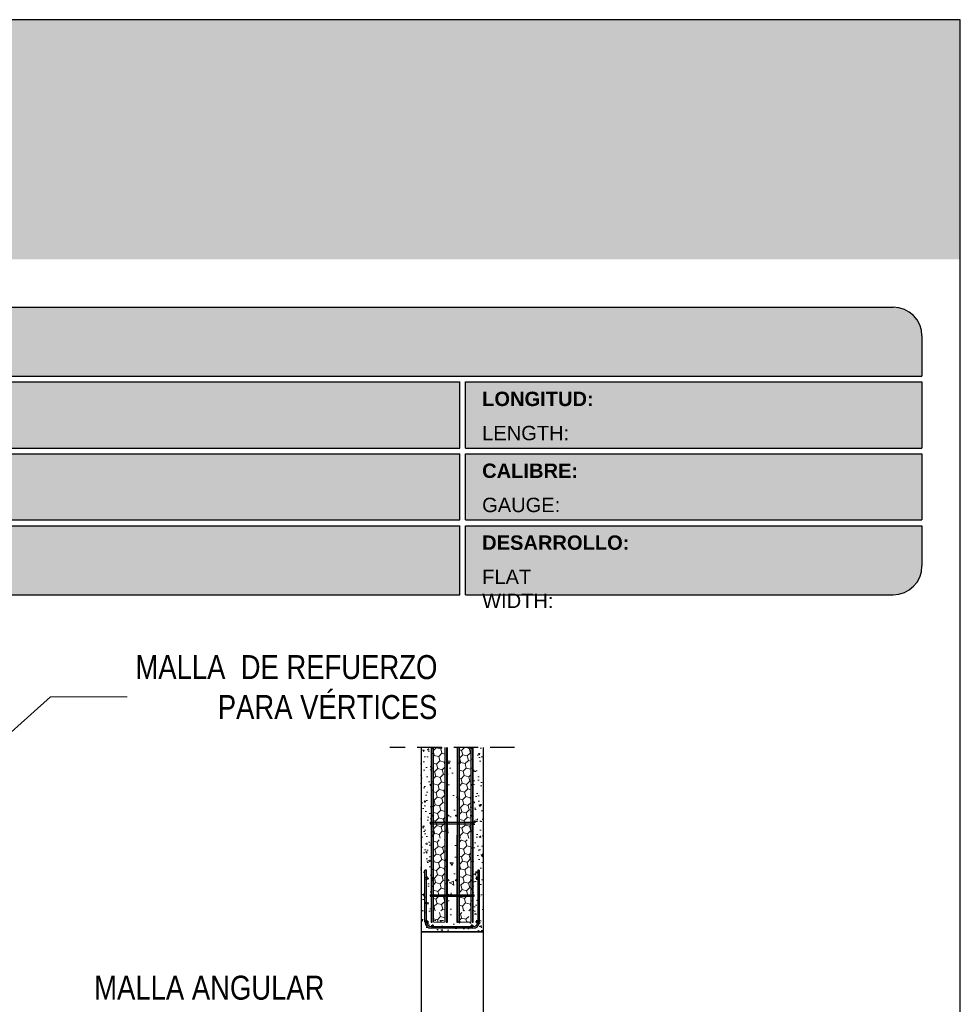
# Model space of a CAD drawing. Header units: millimetres. Extents: x 0 to 30, y 0 to 35.5.
# Tile 4 of 4: x 15.8 to 25.6, y 21.3 to 31.6. Entities that reach past the tile are written whole.
import ezdxf

# ---------------------------------------------------------------- set-up
doc = ezdxf.new("R2010")
doc.units = ezdxf.units.MM
doc.linetypes.add('CONTINUA', pattern=[0])
doc.linetypes.add('DASHED2', pattern=[9.524999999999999, 6.35, -3.175])
for name, color, linetype, lineweight in [('CONSTRUPANEL', 170, 'Continuous', 20), ('hatch', 252, 'Continuous', 0), ('LAMINA ACCESORIOS', 1, 'Continuous', 30), ('TEXTO', 7, 'DASHED2', 0), ('TEXTO CUADRO DATOS', 251, 'Continuous', 0)]:
    doc.layers.add(name, color=color, linetype=linetype, lineweight=lineweight)
doc.styles.add('Erika', font='techl___.ttf', dxfattribs={"height": 0.25})
doc.styles.get("Standard").update_dxf_attribs({"font": 'arial.ttf'})
doc.dimstyles.new('Erika', dxfattribs={"dimtxt": 0.25, "dimasz": 0.8, "dimexe": 0.5, "dimexo": 0.5, "dimgap": 0, "dimtad": 0, "dimlfac": 0.1, "dimzin": 1, "dimdsep": 46, "dimtxsty": 'Erika', "dimblk": 'DOTSMALL', "dimcen": 2.5, "dimse1": 1, "dimse2": 1, "dimclrd": 252, "dimclre": 252, "dimclrt": 256, "dimadec": 0, "dimazin": 0, "dimtfac": 1, "dimtmove": 0, "dimatfit": 3, "dimldrblk": 'DOTSMALL', "dimfxl": 1, "dimlwd": 0, "dimlwe": 0, "dimarcsym": 0})

# ---------------------------------------------------------------- blocks, each defined once
blk = doc.blocks.new('_DotSmall')
at = {"color": 0, "linetype": 'ByBlock', "const_width": 0.5}
blk.add_lwpolyline([(-0.0625, 0, 1), (0.0625, 0, 1)], format="xyb", close=True, dxfattribs=at)
blk = doc.blocks.new('LOGO 1')
h = blk.add_hatch(color=7)
h.set_gradient(color1=(255, 255, 255), color2=(0, 0, 255), rotation=180, tint=1)
h.paths.add_polyline_path([(362.633524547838, 273.3012676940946), (362.633524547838, 270.8012676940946), (384.2235245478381, 270.8012676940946), (384.2235245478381, 273.3012676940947)])
at = {"true_color": 0xffffff}
h = blk.add_hatch(color=7, dxfattribs=at)
edge = h.paths.add_edge_path()
edge.add_arc((364.057378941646, 271.7212676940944), 0.3299999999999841, -89.99999999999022, 9.890754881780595e-12, ccw=False)
edge.add_line((364.0573789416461, 271.3912676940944), (363.3973789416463, 271.3912676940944))
edge.add_arc((363.3973789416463, 271.7212676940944), 0.3299999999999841, 179.9999999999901, 269.9999999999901, ccw=False)
edge.add_line((363.0673789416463, 271.7212676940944), (363.0673789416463, 272.3812676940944))
edge.add_arc((363.3973789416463, 272.3812676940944), 0.3299999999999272, 90, 180, ccw=False)
edge.add_line((363.3973789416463, 272.7112676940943), (364.0573789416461, 272.7112676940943))
edge.add_arc((364.0573789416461, 272.3812676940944), 0.3299999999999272, 0, 90, ccw=False)
edge.add_line((364.387378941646, 272.3812676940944), (364.387378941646, 271.7212676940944))
edge = h.paths.add_edge_path(flags=16)
edge.add_arc((364.0573789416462, 271.7212676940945), 0.2887500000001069, 269.9999999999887, 359.9999999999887, ccw=False)
edge.add_line((364.0573789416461, 271.4325176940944), (363.3973789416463, 271.4325176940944))
edge.add_arc((363.3973789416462, 271.7212676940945), 0.2887500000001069, 180.0000000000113, 270.0000000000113, ccw=False)
edge.add_line((363.1086289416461, 271.7212676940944), (363.1086289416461, 272.3812676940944))
edge.add_arc((363.3973789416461, 272.3812676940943), 0.28875000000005, 89.99999999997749, 179.9999999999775, ccw=False)
edge.add_line((363.3973789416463, 272.6700176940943), (364.0573789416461, 272.6700176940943))
edge.add_arc((364.0573789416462, 272.3812676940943), 0.28875000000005, 2.262368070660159e-11, 90.00000000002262, ccw=False)
edge.add_line((364.3461289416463, 272.3812676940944), (364.3461289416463, 271.7212676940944))
for color, points in [(30, [(364.0980555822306, 272.0718926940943), (364.3048789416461, 272.0718926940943), (364.3048789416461, 272.3812676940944, 0.4142135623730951), (364.0573789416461, 272.6287676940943), (363.3973789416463, 272.6287676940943, 0.4142135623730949), (363.1498789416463, 272.3812676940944), (363.1498789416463, 272.0718926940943), (363.3567023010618, 272.0718926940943, -0.9459053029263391)]), (170, [(364.3048789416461, 271.7212676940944), (364.3048789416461, 272.0306426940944), (364.0980555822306, 272.0306426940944, -0.9459053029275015), (363.3567023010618, 272.0306426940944), (363.1498789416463, 272.0306426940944), (363.1498789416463, 271.7212676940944, 0.4142135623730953), (363.3973789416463, 271.4737676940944), (364.057378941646, 271.4737676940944, 0.4142135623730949)])]:
    blk.add_hatch(color=color).paths.add_polyline_path(points)
h = blk.add_hatch(color=7, dxfattribs=at)
h.paths.add_polyline_path([(363.3561289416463, 272.0512676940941, 1), (364.0986289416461, 272.0512676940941, 1)])
h.paths.add_polyline_path([(364.0602079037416, 272.0512676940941, -1), (363.3945499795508, 272.0512676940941, -1)], flags=16)
h = blk.add_hatch(color=252)
h.set_gradient(color1=(132, 132, 132), rotation=70.00000000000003, tint=1, name='SPHERICAL')
h.paths.add_polyline_path([(364.0602079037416, 272.0512676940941, 1), (363.3945499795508, 272.0512676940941, 1)])
blk.add_hatch(color=7, dxfattribs=at).paths.add_polyline_path([(364.8420585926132, 272.4104305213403), (365.4501879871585, 272.4104305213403), (365.4501879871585, 272.2247109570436), (365.119665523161, 272.2247109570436), (365.119665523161, 272.1719110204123), (365.4501879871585, 272.1719110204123), (365.4501879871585, 272.00471122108), (365.119665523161, 272.00471122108), (365.119665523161, 271.8609844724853), (364.8420585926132, 271.8609844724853)])
h = blk.add_hatch(color=7, dxfattribs=at)
h.paths.add_polyline_path([(365.620750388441, 272.4104305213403), (365.4485062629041, 271.8609844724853), (365.7332546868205, 271.8609844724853), (365.7479187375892, 271.934277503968), (365.9266795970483, 271.934277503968), (365.9413436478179, 271.8609844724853), (366.2260920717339, 271.8609844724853), (366.0538479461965, 272.4104305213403)])
h.paths.add_polyline_path([(365.837299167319, 272.2366800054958), (365.8906148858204, 272.0814774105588), (365.7839834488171, 272.0814774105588)], flags=16)
h = blk.add_hatch(color=7, dxfattribs=at)
h.paths.add_polyline_path([(366.9358659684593, 272.4104305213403), (366.6709453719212, 272.4104305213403), (366.6709453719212, 272.1991139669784), (366.5221127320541, 272.4104305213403), (366.2395855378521, 272.4104305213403), (366.2395855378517, 271.8609844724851), (366.5045061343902, 271.8609844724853), (366.5045061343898, 272.1071001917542), (366.6947223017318, 271.8609844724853), (366.9358659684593, 271.8609844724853)])
h.paths.add_polyline_path([(367.4970415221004, 272.4140725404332, 0.09403921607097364), (367.2339520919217, 272.4140725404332, 0.3497782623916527), (367.0006865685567, 272.2074327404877, 0.09737279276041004), (367.0006865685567, 272.0639822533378, 0.3497782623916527), (367.2339520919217, 271.8573424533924, 0.09403921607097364), (367.4970415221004, 271.8573424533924, 0.3497782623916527), (367.7303070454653, 272.0639822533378, 0.09737279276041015), (367.7303070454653, 272.2074327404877, 0.3497782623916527)])
h.paths.add_polyline_path([(367.2999959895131, 272.2148320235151, -0.3799377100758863), (367.4309976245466, 272.2148320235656, -0.158874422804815), (367.4503779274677, 272.1817168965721, -0.1263576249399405), (367.44577155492, 272.0572845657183, -0.2142742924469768), (367.4126854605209, 272.0188340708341, -0.2226123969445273), (367.318308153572, 272.0188340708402, -0.2142742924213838), (367.2852220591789, 272.0572845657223, -0.1263576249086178), (367.2806156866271, 272.1817168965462, -0.1588744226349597)], flags=16)
h.paths.add_polyline_path([(368.0775589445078, 272.2601931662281), (368.1276424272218, 272.2601931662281, -0.05869489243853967), (368.3904870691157, 272.2278050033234), (368.3904870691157, 272.3881713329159, 0.06395994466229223), (368.1046346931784, 272.4264429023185, 0.04691611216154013), (367.9730899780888, 272.4140725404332, 0.2229690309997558), (367.7857619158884, 272.3139728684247, 0.1654172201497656), (367.7667124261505, 272.182419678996, 0.1952229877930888), (367.8161538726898, 272.1004656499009, 0.07724634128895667), (367.887655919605, 272.0635888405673, 0.08066867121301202), (367.9607834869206, 272.0517133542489), (368.0895714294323, 272.0517133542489, -1), (368.0895714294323, 272.0112218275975), (368.0394879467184, 272.0112218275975, -0.05869489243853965), (367.7766433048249, 272.0436099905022), (367.7766433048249, 271.8832436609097, 0.0639599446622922), (368.0624956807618, 271.8449720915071, 0.04691611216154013), (368.1940403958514, 271.8573424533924, 0.2229690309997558), (368.3813684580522, 271.9574421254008, 0.2091142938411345), (368.391184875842, 272.1225548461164, 0.1301021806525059), (368.3636451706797, 272.1610969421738, 0.09267767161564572), (368.2794744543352, 272.2078261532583, 0.08066867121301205), (368.2063468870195, 272.2197016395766), (368.0775589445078, 272.2197016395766, -1)])
h.paths.add_polyline_path([(369.0017330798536, 272.4104305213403), (368.5686355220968, 272.4104305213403), (368.3963913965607, 271.8609844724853), (368.6811398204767, 271.8609844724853), (368.6958038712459, 271.934277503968), (368.8745647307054, 271.934277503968), (368.8892287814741, 271.8609844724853), (369.1739772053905, 271.8609844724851)])
h.paths.add_polyline_path([(368.7851843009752, 272.2366800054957), (368.8385000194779, 272.0814774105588), (368.7318685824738, 272.0814774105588)], flags=16)
at = {"color": 7, "true_color": 0xffffff}
for points in [[(364.387378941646, 271.7212676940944, -0.414213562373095), (364.0573789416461, 271.3912676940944), (363.3973789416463, 271.3912676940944, -0.414213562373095), (363.0673789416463, 271.7212676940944), (363.0673789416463, 272.3812676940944, -0.414213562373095), (363.3973789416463, 272.7112676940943), (364.0573789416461, 272.7112676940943, -0.4142135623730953), (364.387378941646, 272.3812676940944)], [(364.3461289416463, 271.7212676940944, -0.4142135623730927), (364.0573789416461, 271.4325176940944), (363.3973789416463, 271.4325176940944, -0.4142135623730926), (363.1086289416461, 271.7212676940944), (363.1086289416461, 272.3812676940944, -0.414213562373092), (363.3973789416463, 272.6700176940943), (364.0573789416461, 272.6700176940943, -0.4142135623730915), (364.3461289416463, 272.3812676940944)], [(367.7303070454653, 272.2074327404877, 0.3497782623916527), (367.4970415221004, 272.4140725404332, 0.09403921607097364), (367.2339520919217, 272.4140725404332, 0.3497782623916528), (367.0006865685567, 272.2074327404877, 0.09737279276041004), (367.0006865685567, 272.0639822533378, 0.3497782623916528), (367.2339520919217, 271.8573424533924, 0.09403921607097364), (367.4970415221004, 271.8573424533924, 0.3497782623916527), (367.7303070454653, 272.0639822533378, 0.09737279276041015)], [(368.3637508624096, 272.1610094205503, 0.09280978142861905), (368.2794744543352, 272.2078261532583, 0.08066867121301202), (368.2063468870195, 272.2197016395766), (368.0775589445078, 272.2197016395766, -0.9999999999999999), (368.0775589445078, 272.2601931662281), (368.1276424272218, 272.2601931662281, -0.05869489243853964), (368.3904870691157, 272.2278050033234), (368.3904870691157, 272.3881713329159, 0.06395994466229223), (368.1046346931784, 272.4264429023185, 0.04691611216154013), (367.9730899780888, 272.4140725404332, 0.2229690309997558), (367.7857619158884, 272.3139728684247, 0.1654172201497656), (367.7667124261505, 272.182419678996, 0.1952229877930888), (367.8161538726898, 272.1004656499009, 0.07724634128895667), (367.887655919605, 272.0635888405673, 0.08066867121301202), (367.9607834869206, 272.0517133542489), (368.0895714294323, 272.0517133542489, -0.9999999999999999), (368.0895714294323, 272.0112218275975), (368.0394879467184, 272.0112218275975, -0.05869489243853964), (367.7766433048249, 272.0436099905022), (367.7766433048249, 271.8832436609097, 0.06395994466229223), (368.0624956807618, 271.8449720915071, 0.04691611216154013), (368.1940403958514, 271.8573424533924, 0.2229690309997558), (368.3813684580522, 271.9574421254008, 0.2091142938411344), (368.391184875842, 272.1225548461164, 0.1341802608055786)], [(367.2852220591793, 272.0572845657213, 0.2142742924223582), (367.318308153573, 272.0188340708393, 0.2226123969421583), (367.4126854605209, 272.0188340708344, 0.2142742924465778), (367.44577155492, 272.0572845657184, 0.1263576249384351), (367.4503779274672, 272.1817168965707, 0.1588744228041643), (367.4309976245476, 272.2148320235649, 0.379937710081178), (367.2999959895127, 272.2148320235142, 0.1588744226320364), (367.2806156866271, 272.1817168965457, 0.1263576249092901)]]:
    blk.add_lwpolyline(points, format="xyb", close=True, dxfattribs=at)
at = {"color": 30}
blk.add_lwpolyline([(364.3048789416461, 272.0718926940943), (364.3048789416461, 272.3812676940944, 0.414213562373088), (364.0573789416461, 272.6287676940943), (363.3973789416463, 272.6287676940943, 0.4142135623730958), (363.1498789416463, 272.3812676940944), (363.1498789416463, 272.0718926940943), (363.3567023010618, 272.0718926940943, -0.9459053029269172), (364.0980555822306, 272.0718926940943)], format="xyb", close=True, dxfattribs=at)
at = {"color": 7, "true_color": 0xffffff}
for points in [[(364.8420585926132, 272.4104305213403), (365.4501879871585, 272.4104305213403), (365.4501879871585, 272.2247109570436), (365.119665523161, 272.2247109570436), (365.119665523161, 272.1719110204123), (365.4501879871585, 272.1719110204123), (365.4501879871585, 272.00471122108), (365.119665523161, 272.00471122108), (365.119665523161, 271.8609844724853), (364.8420585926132, 271.8609844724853)], [(365.7332546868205, 271.8609844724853), (365.4485062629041, 271.8609844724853), (365.620750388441, 272.4104305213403), (366.0538479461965, 272.4104305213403), (366.2260920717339, 271.8609844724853), (365.9413436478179, 271.8609844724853), (365.9266795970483, 271.934277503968), (365.7479187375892, 271.934277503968)], [(366.5045061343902, 272.1071001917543), (366.5045061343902, 271.8609844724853), (366.2395855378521, 271.8609844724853), (366.2395855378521, 272.4104305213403), (366.5221127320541, 272.4104305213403), (366.6709453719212, 272.1991139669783), (366.6709453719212, 272.4104305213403), (366.9358659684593, 272.4104305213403), (366.9358659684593, 271.8609844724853), (366.6947223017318, 271.8609844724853)], [(368.8745647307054, 271.934277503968), (368.8892287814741, 271.8609844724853), (369.1739772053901, 271.8609844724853), (369.0017330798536, 272.4104305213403), (368.5686355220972, 272.4104305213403), (368.3963913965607, 271.8609844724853), (368.6811398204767, 271.8609844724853), (368.6958038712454, 271.934277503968)], [(365.7839834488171, 272.0814774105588), (365.837299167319, 272.2366800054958), (365.8906148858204, 272.0814774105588)], [(368.8385000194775, 272.0814774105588), (368.7851843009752, 272.2366800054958), (368.7318685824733, 272.0814774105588)]]:
    blk.add_lwpolyline(points, close=True, dxfattribs=at)
at = {"color": 170}
blk.add_lwpolyline([(363.3567023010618, 272.0306426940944, 0.9459053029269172), (364.0980555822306, 272.0306426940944), (364.3048789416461, 272.0306426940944), (364.3048789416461, 271.7212676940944, -0.4142135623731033), (364.0573789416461, 271.4737676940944), (363.3973789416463, 271.4737676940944, -0.414213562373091), (363.1498789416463, 271.7212676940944), (363.1498789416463, 272.0306426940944)], format="xyb", close=True, dxfattribs=at)
at = {"color": 7, "true_color": 0xffffff}
for radius in [0.3712499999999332, 0.332828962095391]:
    blk.add_circle((363.7273789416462, 272.0512676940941), radius, dxfattribs=at)
at = {"color": 254, "insert": (366.4315877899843, 271.623287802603), "char_height": 0.22, "width": 5.448476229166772, "attachment_point": 1}
blk.add_mtext('{\\fBookman Old Style|b1|i1|c0|p18;\\C255;\\c16777215;Aisla. Protege. Ahorra}', dxfattribs=at)

msp = doc.modelspace()

# ---------------------------------------------------------------- hatches: boundary and pattern name
at = {"true_color": 0xb3b3b3}
msp.add_hatch(color=253, dxfattribs=at).paths.add_polyline_path([(25.18824265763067, 27.87273195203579), (25.18824265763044, 28.29273195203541, 0.4142135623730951), (24.88824265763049, 28.59273195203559), (4.698242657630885, 28.59273195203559, 0.4142135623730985), (4.398242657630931, 28.29273195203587), (4.398242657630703, 27.87273195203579)])
h = msp.add_hatch(color=253, dxfattribs=at)
h.paths.add_polyline_path([(4.398242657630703, 27.81273195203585), (4.398242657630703, 27.12273195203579), (20.36773413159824, 27.12273195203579), (20.3677341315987, 27.81273195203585)])
h.paths.add_polyline_path([(20.36773413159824, 26.37273195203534), (20.36773413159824, 27.06273195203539), (4.398242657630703, 27.06273195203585), (4.398242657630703, 26.37273195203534)])
h.paths.add_polyline_path([(20.3677341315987, 25.59273195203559), (20.36773413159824, 26.31273195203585), (4.398242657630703, 26.31273195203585), (4.398242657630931, 25.89273195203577, 0.4142135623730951), (4.698242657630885, 25.59273195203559)])
h.paths.add_polyline_path([(20.42773413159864, 26.31273195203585), (20.42773413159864, 25.59273195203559), (24.88824265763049, 25.59273195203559, 0.4142135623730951), (25.18824265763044, 25.89273195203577), (25.18824265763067, 26.31273195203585)])
h.paths.add_polyline_path([(20.42773413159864, 27.06273195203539), (20.42773413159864, 26.37273195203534), (25.18824265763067, 26.37273195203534), (25.18824265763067, 27.06273195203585)])
h.paths.add_polyline_path([(20.42773413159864, 27.81273195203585), (20.42773413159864, 27.12273195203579), (25.18824265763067, 27.12273195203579), (25.18824265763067, 27.81273195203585)])
at = {"layer": 'hatch'}
h = msp.add_hatch(dxfattribs=at)
h.set_pattern_fill('AR-CONC', color=256, scale=0.001, angle=105)
h.set_pattern_definition([(155, (-1821.502134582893, -2352.924222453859), (-0.0317568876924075, 0.1801022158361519), [0.01905, -0.20955]), (99.99999999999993, (-1821.502134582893, -2352.924222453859), (-0.1754250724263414, -0.08349168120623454), [0.01524, -0.16764058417]), (205.4514447, (-1821.504780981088, -2352.9092139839), (-0.20718195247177, 0.09661053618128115), [0.0161900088, -0.1780902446]), (151.1842, (-1821.551203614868, -2352.93737046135), (-0.02955064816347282, 0.2727236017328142), [0.028575, -0.314325]), (201.63555761, (-1821.553666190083, -2352.914643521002), (-0.300439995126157, 0.1652761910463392), [0.02428502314, -0.26713560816]), (96.18415116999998, (-1821.551203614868, -2352.93737046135), (-0.3004399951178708, 0.1652761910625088), [0.02285996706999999, -0.2514597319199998]), (126, (-1821.54551036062, -2352.909548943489), (0.05953990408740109, 0.172916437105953), [0.01904999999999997, -0.2095499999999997]), (71.00000000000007, (-1821.54551036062, -2352.909548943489), (-0.1939074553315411, 0.01202482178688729), [0.01524, -0.16764]), (176.451445, (-1821.540548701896, -2352.89513924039), (-0.1343675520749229, 0.1849412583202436), [0.0161900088, -0.1780899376]), (142.5, (-1821.502134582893, -2352.924222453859), (-0.08247328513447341, -0.01890109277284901), [0, -0.165608, 0, -0.17018, 0, -0.168275]), (112.5, (-1821.502134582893, -2352.924222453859), (-0.114061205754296, 0.03861419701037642), [0, -0.09702799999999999, 0, -0.161798, 0, -0.06413500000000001]), (72.50000000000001, (-1821.48747455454, -2352.978934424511), (-0.0295598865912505, 0.1324531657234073), [0, -0.0635, 0, -0.19812, 0, -0.26289]), (62.50000000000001, (-1821.480900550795, -2353.003468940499), (-0.06289875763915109, 0.1365009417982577), [0, -0.08254999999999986, 0, -0.1315719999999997, 0, -0.1866899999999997])])
h.paths.add_polyline_path([(20.6111665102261, 23.99771000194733), (20.48149972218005, 23.99771000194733), (20.48149972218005, 22.19523279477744), (20.09276651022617, 22.19523279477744), (20.09276651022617, 23.99771000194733), (19.96316651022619, 23.99771000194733), (19.96316651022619, 22.07619940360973), (20.6111665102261, 22.07619940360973)])
h = msp.add_hatch(dxfattribs=at)
h.set_pattern_fill('HONEY', color=256, scale=0.015, angle=105, style=0)
h.set_pattern_definition([(105, (-20.72444317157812, -0.9263445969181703), (-0.05832846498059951, 0.05832847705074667), [0.047625, -0.09525]), (225, (-20.72444317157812, -0.9263445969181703), (-0.02134971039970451, -0.0796781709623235), [0.047625, -0.09525]), (165, (-20.72444317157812, -0.9263445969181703), (-0.07967817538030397, -0.02134969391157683), [-0.09525, 0.047625])])
h.paths.add_polyline_path([(20.21152856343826, 22.1762014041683), (20.21153235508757, 22.27853051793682), (20.09270591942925, 22.27853149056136), (20.09269590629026, 22.17620228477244)])
h.paths.add_polyline_path([(20.36266567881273, 22.27852928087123), (20.36266947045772, 22.17620028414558), (20.48149279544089, 22.17619940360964), (20.48149953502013, 22.19018171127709), (20.44470004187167, 22.27852860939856)])
h.paths.add_polyline_path([(20.36265989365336, 22.43465927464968), (20.36266510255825, 22.29408123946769), (20.43822210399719, 22.29408060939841)])
h.paths.add_polyline_path([(20.21153293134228, 22.29408249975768), (20.21154855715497, 22.71579226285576), (20.09272720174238, 22.93685180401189), (20.09270338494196, 22.29408349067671)])
h.paths.add_polyline_path([(20.36263763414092, 23.03539948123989), (20.36265989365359, 22.43465927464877), (20.43822210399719, 22.29408060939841), (20.48150338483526, 22.29408060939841), (20.48153085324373, 23.03539860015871)])
h.paths.add_polyline_path([(20.21154855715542, 22.71579226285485), (20.21156039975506, 23.03540060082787), (20.09273085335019, 23.03540148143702), (20.09272720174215, 22.93685180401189)])
h.paths.add_polyline_path([(20.36260197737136, 23.99770512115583), (20.36263705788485, 23.05095148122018), (20.48153142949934, 23.05095060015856), (20.48156028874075, 23.99770423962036)])
h.paths.add_polyline_path([(20.21156097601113, 23.05095260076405), (20.21159605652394, 23.99770624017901), (20.09276339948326, 23.99770712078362), (20.09273454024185, 23.05095348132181)])
h = msp.add_hatch(dxfattribs=at)
h.set_pattern_fill('AR-CONC', color=256, scale=0.002, angle=105)
h.set_pattern_definition([(155, (-1812.003586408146, -2356.2869281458), (-0.063513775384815, 0.3602044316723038), [0.0381, -0.4191]), (99.99999999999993, (-1812.003586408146, -2356.2869281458), (-0.3508501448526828, -0.1669833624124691), [0.03048, -0.33528116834]), (205.4514447, (-1812.008879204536, -2356.256911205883), (-0.4143639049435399, 0.1932210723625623), [0.03238001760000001, -0.3561804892]), (151.1842, (-1812.101724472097, -2356.313224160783), (-0.05910129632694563, 0.5454472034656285), [0.05715, -0.62865]), (201.63555761, (-1812.106649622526, -2356.267770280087), (-0.600879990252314, 0.3305523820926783), [0.04857004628, -0.53427121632]), (96.18415116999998, (-1812.101724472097, -2356.313224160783), (-0.6008799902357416, 0.3305523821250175), [0.04571993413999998, -0.5029194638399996]), (126, (-1812.0903379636, -2356.257581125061), (0.1190798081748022, 0.3458328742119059), [0.0380999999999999, -0.4190999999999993]), (71.00000000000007, (-1812.0903379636, -2356.257581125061), (-0.3878149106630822, 0.02404964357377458), [0.03048, -0.33528]), (176.451445, (-1812.080414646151, -2356.228761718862), (-0.2687351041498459, 0.3698825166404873), [0.03238001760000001, -0.3561798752]), (142.5, (-1812.003586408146, -2356.2869281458), (-0.1649465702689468, -0.03780218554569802), [0, -0.331216, 0, -0.34036, 0, -0.33655]), (112.5, (-1812.003586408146, -2356.2869281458), (-0.2281224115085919, 0.07722839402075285), [0, -0.194056, 0, -0.323596, 0, -0.12827]), (72.50000000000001, (-1811.97426635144, -2356.396352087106), (-0.05911977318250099, 0.2649063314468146), [0, -0.127, 0, -0.39624, 0, -0.52578]), (62.50000000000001, (-1811.961118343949, -2356.445421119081), (-0.1257975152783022, 0.2730018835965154), [0, -0.1650999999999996, 0, -0.2631439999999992, 0, -0.3733799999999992])])
h.paths.add_polyline_path([(20.36262184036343, 23.46164227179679, 0.0308226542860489), (20.21157630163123, 23.46456077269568), (20.21152856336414, 22.17619940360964), (20.36266947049, 22.17619940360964)])
h.paths.add_polyline_path([(20.21157630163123, 23.46456077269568, -0.0308226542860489), (20.36262184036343, 23.46164227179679), (20.36260197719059, 23.99771000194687), (20.21159605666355, 23.99771000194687)])

# ---------------------------------------------------------------- linework, layer by layer
at = {"color": 253, "true_color": 0xb3b3b3}
for p, q in [((4.698242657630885, 28.59273195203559), (24.88824265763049, 28.59273195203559)), ((25.18824265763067, 28.29273195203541), (25.18824265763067, 27.87273195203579)), ((4.398242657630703, 27.87273195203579), (25.18824265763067, 27.87273195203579)), ((4.398242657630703, 27.81273195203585), (20.36773413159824, 27.81273195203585)), ((20.36773413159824, 27.12273195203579), (20.3677341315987, 27.81273195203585)), ((20.42773413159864, 27.81273195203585), (25.18824265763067, 27.81273195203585)), ((20.42773413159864, 27.12273195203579), (20.42773413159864, 27.81273195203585)), ((25.18824265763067, 27.81273195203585), (25.18824265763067, 27.12273195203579)), ((4.398242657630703, 27.12273195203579), (20.36773413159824, 27.12273195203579)), ((20.42773413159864, 27.12273195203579), (25.18824265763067, 27.12273195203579)), ((4.398242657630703, 27.06273195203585), (20.36773413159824, 27.06273195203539)), ((20.36773413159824, 26.37273195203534), (20.36773413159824, 27.06273195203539)), ((20.42773413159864, 27.06273195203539), (25.18824265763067, 27.06273195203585)), ((20.42773413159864, 26.37273195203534), (20.42773413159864, 27.06273195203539)), ((25.18824265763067, 27.06273195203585), (25.18824265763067, 26.37273195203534)), ((4.398242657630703, 26.37273195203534), (20.36773413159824, 26.37273195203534)), ((4.398242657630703, 26.31273195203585), (20.3677341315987, 26.31273195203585)), ((20.3677341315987, 25.59273195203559), (20.36773413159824, 26.31273195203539)), ((20.42773413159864, 26.37273195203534), (25.18824265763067, 26.37273195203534)), ((20.42773413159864, 26.31273195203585), (25.18824265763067, 26.31273195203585)), ((20.42773413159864, 25.59273195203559), (20.42773413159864, 26.31273195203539)), ((25.18824265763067, 26.31273195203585), (25.18824265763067, 25.89273195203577)), ((4.698242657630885, 25.59273195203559), (20.36773413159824, 25.59273195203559)), ((20.42773413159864, 25.59273195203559), (24.88824265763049, 25.59273195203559))]:
    msp.add_line(p, q, dxfattribs=at)
at = {"linetype": 'DASHED2', "ltscale": 0.04}
msp.add_line((20.93885169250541, 23.99771000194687), (19.63548132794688, 23.99771000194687), dxfattribs=at)
at = {"linetype": 'CONTINUA'}
for p, q in [((19.96316651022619, 23.99771000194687), (19.96316651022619, 11.29182459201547)), ((20.6111665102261, 23.99771000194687), (20.6111665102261, 11.29182459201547)), ((19.96316651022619, 22.07619940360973), (20.61109901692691, 22.07619940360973)), ((19.96316651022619, 22.07619940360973), (20.61109901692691, 22.07619940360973)), ((20.61116651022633, 22.07619940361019), (19.96316651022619, 22.07619940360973))]:
    msp.add_line(p, q, dxfattribs=at)
at = {"color": 254, "true_color": 0xe3e3e3}
msp.add_lwpolyline([(3.998242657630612, 3.652731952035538), (25.58824265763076, 3.652731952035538), (25.58824265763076, 31.59273195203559), (3.998242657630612, 31.59273195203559)], close=True, dxfattribs=at)
at = {"color": 253, "true_color": 0xb3b3b3}
for centre, start, end in [((24.88824265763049, 28.29273195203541), 0, 90), ((24.88824265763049, 25.89273195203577), 270, 0)]:
    msp.add_arc(centre, 0.3, start, end, dxfattribs=at)
at = {"layer": 'CONSTRUPANEL', "linetype": 'CONTINUA'}
for p, q in [((20.09276651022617, 23.99771000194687), (20.09269901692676, 22.17619940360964)), ((20.21159605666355, 23.99771000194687), (20.21152856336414, 22.17619940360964)), ((20.36260197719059, 23.99771000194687), (20.36266947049, 22.17619940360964)), ((20.48156651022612, 23.99771000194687), (20.48149901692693, 22.17619940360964)), ((20.09269901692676, 22.17619940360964), (20.21152856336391, 22.17619940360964)), ((20.36266947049, 22.17619940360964), (20.48149901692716, 22.17619940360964))]:
    msp.add_line(p, q, dxfattribs=at)
at = {"layer": 'CONSTRUPANEL'}
msp.add_line((20.35378633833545, 22.17619940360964), (20.36266947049, 22.17619940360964), dxfattribs=at)
at = {"layer": 'LAMINA ACCESORIOS', "linetype": 'CONTINUA'}
for p, q in [((20.05647851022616, 23.21885619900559), (20.05647851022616, 23.20330419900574)), ((20.05647851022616, 23.21885619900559), (20.06684651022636, 23.21885619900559)), ((20.07980651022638, 23.21885619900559), (20.49452651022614, 23.21885619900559)), ((20.50748651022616, 23.21885619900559), (20.51785451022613, 23.21885619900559)), ((20.51785451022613, 23.20330419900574), (20.51785451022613, 23.21885619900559)), ((20.05647851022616, 23.20330419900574), (20.06684651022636, 23.20330419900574)), ((20.07980651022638, 23.20330419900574), (20.49452651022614, 23.20330419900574)), ((20.50748651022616, 23.20330419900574), (20.51785451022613, 23.20330419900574)), ((20.05647851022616, 22.46198620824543), (20.06684651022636, 22.46198620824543)), ((20.05647851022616, 22.46198620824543), (20.05647851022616, 22.44643420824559)), ((20.05647851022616, 22.44643420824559), (20.06684651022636, 22.44643420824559)), ((20.07980651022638, 22.46198620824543), (20.49452651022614, 22.46198620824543)), ((20.07980651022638, 22.44643420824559), (20.49452651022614, 22.44643420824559)), ((20.50748651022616, 22.46198620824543), (20.51785451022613, 22.46198620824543)), ((20.50748651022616, 22.44643420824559), (20.51785451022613, 22.44643420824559)), ((20.51785451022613, 22.44643420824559), (20.51785451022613, 22.46198620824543)), ((20.06677901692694, 22.17619940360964), (20.07973901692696, 22.17619940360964)), ((20.22614434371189, 22.17619940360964), (20.23910434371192, 22.17619940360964)), ((20.33782867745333, 22.17619940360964), (20.35078867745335, 22.17619940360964)), ((20.49445901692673, 22.17619940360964), (20.50741901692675, 22.17619940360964)), ((20.49445901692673, 22.17619940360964), (20.50741901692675, 22.17619940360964))]:
    msp.add_line(p, q, dxfattribs=at)
at = {"layer": 'LAMINA ACCESORIOS'}
for p, q in [((20.0039042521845, 22.17873848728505), (20.0039042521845, 22.71818736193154)), ((20.0201042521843, 22.71818736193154), (20.00390425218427, 22.71818736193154)), ((20.02010425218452, 22.17873848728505), (20.02010425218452, 22.71818736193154)), ((20.5542287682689, 22.71818736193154), (20.55422876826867, 22.17873848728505)), ((20.57042876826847, 22.71818736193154), (20.55422876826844, 22.71818736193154)), ((20.5704287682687, 22.71818736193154), (20.5704287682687, 22.17873848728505)), ((20.01362425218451, 22.63331927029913), (20.04278425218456, 22.63331927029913)), ((20.02820425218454, 22.6187392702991), (20.02820425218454, 22.65113927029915)), ((20.56070876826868, 22.63331927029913), (20.53154876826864, 22.63331927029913)), ((20.54612876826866, 22.6187392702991), (20.54612876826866, 22.65113927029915)), ((20.02820425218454, 22.19361892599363), (20.02820425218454, 22.16121892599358)), ((20.54612876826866, 22.16445892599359), (20.54612876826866, 22.19685892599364)), ((20.01362425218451, 22.17903892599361), (20.04278425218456, 22.17903892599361)), ((20.09626472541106, 22.13683848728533), (20.06710472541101, 22.13683848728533)), ((20.50422876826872, 22.12873848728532), (20.07010425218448, 22.12873848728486)), ((20.50422876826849, 22.11253848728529), (20.07010425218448, 22.11253848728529)), ((20.08168472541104, 22.1514184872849), (20.08168472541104, 22.1190184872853)), ((20.49264829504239, 22.1514184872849), (20.49264829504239, 22.1190184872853)), ((20.56070876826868, 22.17903892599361), (20.53154876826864, 22.17903892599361))]:
    msp.add_line(p, q, dxfattribs=at)
at = {"layer": 'LAMINA ACCESORIOS', "linetype": 'CONTINUA'}
for points in [[(20.06684651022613, 23.99771000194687), (20.06677901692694, 22.17619940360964)], [(20.07973901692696, 22.17619940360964), (20.07980651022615, 23.99771000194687)], [(20.22621183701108, 23.99771000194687), (20.22614434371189, 22.17619940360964)], [(20.23910434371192, 22.17619940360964), (20.2391718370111, 23.99771000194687)], [(20.33789617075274, 23.99771000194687), (20.33782867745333, 22.17619940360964)], [(20.35078867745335, 22.17619940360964), (20.35085617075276, 23.99771000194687)], [(20.49452651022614, 23.99771000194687), (20.49445901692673, 22.17619940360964)], [(20.50741901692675, 22.17619940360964), (20.50748651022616, 23.99771000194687)]]:
    msp.add_lwpolyline(points, dxfattribs=at)
for centre, radius in [((20.08628651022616, 23.99123000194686), 0.006480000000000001), ((20.48804651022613, 23.99123000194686), 0.006480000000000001), ((20.08628651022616, 23.28740462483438), 0.006480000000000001), ((20.24565183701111, 23.28740462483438), 0.006480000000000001), ((20.33141617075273, 23.28740462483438), 0.006480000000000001), ((20.48804651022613, 23.28740462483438), 0.006480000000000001), ((20.02820425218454, 22.63331927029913), 0.008100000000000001), ((20.08628651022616, 22.6134846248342), 0.006480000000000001), ((20.24565183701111, 22.6134846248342), 0.006480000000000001), ((20.33141617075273, 22.6134846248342), 0.006480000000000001), ((20.48804651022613, 22.6134846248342), 0.006480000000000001), ((20.54612876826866, 22.63331927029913), 0.008100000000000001), ((20.02820425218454, 22.17903892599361), 0.008100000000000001), ((20.08168472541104, 22.13683848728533), 0.008100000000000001), ((20.49264829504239, 22.13683848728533), 0.008100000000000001), ((20.54612876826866, 22.17903892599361), 0.008100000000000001)]:
    msp.add_circle(centre, radius, dxfattribs=at)
at = {"layer": 'LAMINA ACCESORIOS'}
for centre, radius, start, end in [((20.07010425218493, 22.17873848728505), 0.06620000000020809, 180, 270), ((20.07010425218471, 22.17873848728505), 0.04999999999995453, 180, 270.0000000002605), ((20.50422876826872, 22.17873848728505), 0.04999999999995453, 269.9999999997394, 0), ((20.50422876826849, 22.17873848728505), 0.06620000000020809, 270, 0)]:
    msp.add_arc(centre, radius, start, end, dxfattribs=at)

# ---------------------------------------------------------------- block references
msp.add_blockref('LOGO 1', (-358.6352818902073, -241.7085357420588))

# ---------------------------------------------------------------- texts
at = {"layer": 'TEXTO', "linetype": 'ByBlock', "lineweight": 0, "char_height": 0.25, "style": 'Erika'}
for s, insert, attachment_point in [('MALLA  DE REFUERZO\\PPARA VÉRTICES', (20.13331769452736, 24.96254798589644), 3), ('MALLA ANGULAR\\PDE REFUERZO ', (16.55311704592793, 21.61735682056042), 1)]:
    msp.add_mtext(s, dxfattribs=dict(at, insert=insert, attachment_point=attachment_point))
at = {"layer": 'TEXTO CUADRO DATOS', "char_height": 0.15, "width": 0.003231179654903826, "attachment_point": 1}
for s, insert in [('{\\fArial|b1|i0|c0|p34;LONGITUD:}', (20.60002465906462, 27.71126627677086)), ('{\\fArial|b0|i0|c0|p34;LENGTH:}', (20.60002465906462, 27.35459320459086)), ('{\\fArial|b1|i0|c0|p34;CALIBRE:}', (20.60002465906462, 26.96126627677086)), ('{\\fArial|b0|i0|c0|p34;GAUGE:}', (20.60002465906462, 26.60459320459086)), ('{\\fArial|b1|i0|c0|p34;DESARROLLO:}', (20.60002465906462, 26.21126627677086)), ('{\\fArial|b0|i0|c0|p34;FLAT WIDTH:}', (20.60002465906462, 25.85459320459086))]:
    msp.add_mtext(s, dxfattribs=dict(at, insert=insert))

# ---------------------------------------------------------------- leaders
at = {"layer": 'TEXTO', "linetype": 'ByBlock', "lineweight": 0}
msp.add_leader([(13.32293020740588, 22.04331567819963), (16.09792233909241, 24.52705726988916), (16.89792233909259, 24.52705726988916)], dimstyle='Erika', override={"dimgap": 0, "dimtad": 0}, dxfattribs=at)

doc.saveas('drawing.dxf')
